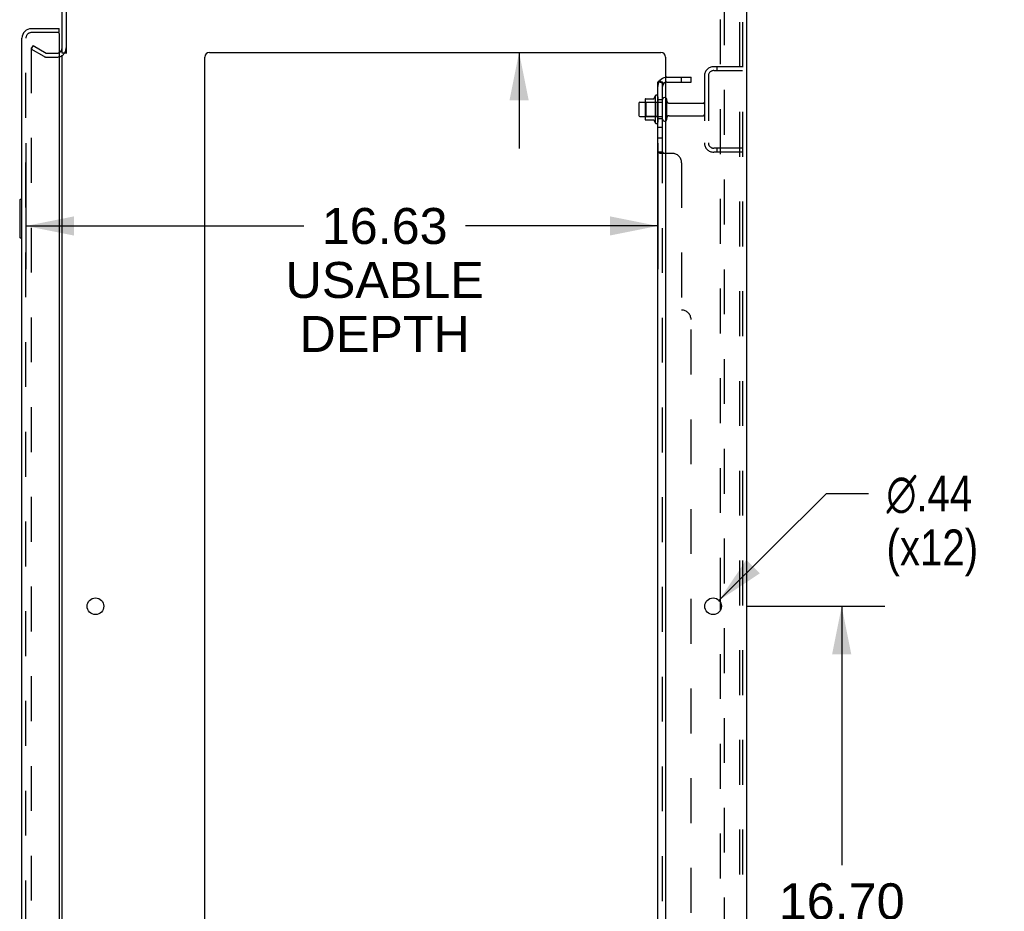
# Model space of a CAD drawing. Header units: inches. Extents: x 0 to 215, y 0 to 139.
# Tile 110 of 115: x 125 to 151, y 69 to 92. Entities that reach past the tile are written whole.
import ezdxf

# ---------------------------------------------------------------- set-up
doc = ezdxf.new("R2010")
doc.units = ezdxf.units.IN
doc.header["$LTSCALE"] = 11.804375
doc.header["$MEASUREMENT"] = 0
doc.linetypes.add('HIDDEN', pattern=[0.2, 0.1, -0.1])
doc.layers.get('0').update_dxf_attribs({"linetype": 'CONTINUOUS'})
for name, color, linetype in [('DEFAULT_2', 8, 'HIDDEN'), ('DIMENSIONS', 7, 'CONTINUOUS'), ('DOOR_ASSEMBLY', 7, 'CONTINUOUS'), ('SUBPANEL', 7, 'CONTINUOUS')]:
    doc.layers.add(name, color=color, linetype=linetype)
doc.styles.get("Standard").update_dxf_attribs({"font": 'arial.ttf'})
doc.styles.add('TEXTSTYLE_1', font='gdt', dxfattribs={"width": 0.8})
doc.dimstyles.new('DIMSTYLE_1', dxfattribs={"dimtxt": 0.946875, "dimasz": 1.2625, "dimexe": 0.09, "dimexo": 0.07, "dimgap": 0.0375, "dimtad": 0, "dimtih": 1, "dimtoh": 1, "dimzin": 4, "dimdsep": 46, "dimtxsty": 'Standard', "dimblk": '_FILLED', "dimblk1": '_FILLED', "dimblk2": '_FILLED', "dimcen": 0.09, "dimadec": 3, "dimazin": 1, "dimtfac": 1, "dimtdec": 3, "dimtofl": 0, "dimtmove": 0, "dimatfit": 3, "dimldrblk": '_FILLED', "dimfxl": 0, "dimtolj": 1, "dimtzin": 4, "dimarcsym": 0})
doc.dimstyles.new('DIMSTYLE_2', dxfattribs={"dimtxt": 0.946875, "dimasz": 1.2625, "dimexe": 0.09, "dimexo": 0.07, "dimgap": 0.09, "dimtad": 0, "dimtih": 1, "dimtoh": 1, "dimzin": 4, "dimdsep": 46, "dimtxsty": 'Standard', "dimblk": '_FILLED', "dimblk1": '_FILLED', "dimblk2": '_FILLED', "dimcen": 0.09, "dimadec": 3, "dimazin": 1, "dimtfac": 1, "dimtdec": 3, "dimtofl": 0, "dimtmove": 0, "dimatfit": 1, "dimldrblk": '_FILLED', "dimfxl": 0, "dimtolj": 1, "dimtzin": 4, "dimarcsym": 0})

# ---------------------------------------------------------------- blocks, each defined once
blk = doc.blocks.new('_FILLED')
at = {"color": 0, "linetype": 'ByBlock'}
blk.add_solid([(0, 0), (-1, 0.2), (-1, -0.2)], dxfattribs=at)
blk = doc.blocks.new('*D2')
at = {"layer": 'DIMENSIONS', "color": 2, "linetype": 'Continuous'}
for p, q in [((125.026, 89.103), (125.026, 85.784)), ((141.651, 89.103), (141.651, 85.784)), ((125.026, 86.92), (132.337, 86.92)), ((141.651, 86.92), (136.593, 86.92))]:
    blk.add_line(p, q, dxfattribs=at)
at = {"layer": 'DIMENSIONS', "color": 2, "linetype": 'Continuous', "xscale": 1.2625, "yscale": 1.2625, "zscale": 1.2625, "rotation": 180}
blk.add_blockref('_FILLED', (125.026, 86.92), dxfattribs=at)
at = {"layer": 'DIMENSIONS', "color": 2, "linetype": 'Continuous', "xscale": 1.2625, "yscale": 1.2625, "zscale": 1.2625}
blk.add_blockref('_FILLED', (141.651, 86.92), dxfattribs=at)
at = {"layer": 'DIMENSIONS', "color": 2, "linetype": 'Continuous', "insert": (134.465, 87.393), "char_height": 0.9469, "width": 5.20957, "attachment_point": 2, "line_spacing_factor": 0.9}
blk.add_mtext('16.63\\PUSABLE\\PDEPTH', dxfattribs=at)
blk = doc.blocks.new('*D11')
at = {"layer": 'DIMENSIONS', "color": 2, "linetype": 'Continuous'}
for p, q in [((138.001, 97.602), (136.896, 97.602)), ((138.001, 94.862), (138.001, 97.602)), ((138.001, 91.487), (138.001, 88.962))]:
    blk.add_line(p, q, dxfattribs=at)
at = {"layer": 'DIMENSIONS', "color": 2, "linetype": 'Continuous', "xscale": 1.2625, "yscale": 1.2625, "zscale": 1.2625}
for p, rotation in [((138.001, 94.862), 270), ((138.001, 91.487), 90)]:
    blk.add_blockref('_FILLED', p, dxfattribs=dict(at, rotation=rotation))
at = {"layer": 'DIMENSIONS', "color": 2, "linetype": 'Continuous', "insert": (136.423, 98.075), "char_height": 0.9469, "width": 2.57311, "attachment_point": 3, "line_spacing_factor": 0.9}
blk.add_mtext('3.38', dxfattribs=at)
blk = doc.blocks.new('*D12')
at = {"layer": 'DIMENSIONS', "color": 2, "linetype": 'Continuous'}
for p, q in [((143.988, 76.912), (147.626, 76.912)), ((146.489, 76.912), (146.489, 70.097)), ((146.489, 60.212), (146.489, 66.783)), ((143.988, 60.212), (147.626, 60.212))]:
    blk.add_line(p, q, dxfattribs=at)
at = {"layer": 'DIMENSIONS', "color": 2, "linetype": 'Continuous', "xscale": 1.2625, "yscale": 1.2625, "zscale": 1.2625}
for p, rotation in [((146.489, 76.912), 90), ((146.489, 60.212), 270)]:
    blk.add_blockref('_FILLED', p, dxfattribs=dict(at, rotation=rotation))
at = {"layer": 'DIMENSIONS', "color": 2, "linetype": 'Continuous', "insert": (146.489, 69.624), "char_height": 0.9469, "width": 3.30878, "attachment_point": 2, "line_spacing_factor": 0.9}
blk.add_mtext('16.70\\Ptyp.', dxfattribs=at)
blk = doc.blocks.new('*D13')
at = {"layer": 'DIMENSIONS', "color": 2, "linetype": 'Continuous'}
for p, q in [((143.26, 77.066), (146.089, 79.881)), ((146.089, 79.881), (147.193, 79.881))]:
    blk.add_line(p, q, dxfattribs=at)
at = {"layer": 'DIMENSIONS', "color": 2, "linetype": 'Continuous', "xscale": 1.2625, "yscale": 1.2625, "zscale": 1.2625, "rotation": 224.8568331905}
blk.add_blockref('_FILLED', (143.26, 77.066), dxfattribs=at)
at = {"layer": 'DIMENSIONS', "color": 2, "linetype": 'Continuous', "insert": (147.667, 80.354), "char_height": 0.94688, "width": 3.09993, "attachment_point": 1, "line_spacing_factor": 0.9, "style": 'TEXTSTYLE_1'}
blk.add_mtext('{\\fgdt;n}\\fArial;.44\\P(x12)', dxfattribs=at)

msp = doc.modelspace()

# ---------------------------------------------------------------- linework, layer by layer
at = {"color": 3, "linetype": 'Continuous'}
for p, q in [((125.98, 91.466), (125.98, 94.615)), ((126.084, 94.615), (126.084, 91.455)), ((143.98, 94.758), (143.98, 8.966)), ((129.855, 91.487), (141.73, 91.487)), ((125.98, 12.31), (125.98, 91.414)), ((129.73, 10.987), (129.73, 91.362)), ((141.855, 91.362), (141.855, 10.987)), ((143.3, 76.814), (143.3, 77.009))]:
    msp.add_line(p, q, dxfattribs=at)
at = {"color": 7, "linetype": 'Continuous'}
for p, q in [((126.084, 91.466), (125.98, 91.466)), ((141.181, 90.174), (141.315, 90.174)), ((141.315, 90.242), (141.315, 89.731)), ((141.325, 90.264), (141.553, 90.264)), ((141.581, 90.343), (141.581, 89.631)), ((141.151, 90.144), (141.151, 89.829)), ((141.181, 89.799), (141.315, 89.799)), ((141.325, 89.709), (141.553, 89.709))]:
    msp.add_line(p, q, dxfattribs=at)
at = {"color": 3, "linetype": 'Continuous'}
for centre in [(126.855, 76.912), (143.105, 76.912)]:
    msp.add_circle(centre, 0.219, dxfattribs=at)
for centre, radius, start, end in [((125.837, 91.608), 0.142, 296.4703, 360), ((129.855, 91.362), 0.125, 90, 180), ((141.73, 91.362), 0.125, 0, 90)]:
    msp.add_arc(centre, radius, start, end, dxfattribs=at)
at = {"color": 7, "linetype": 'Continuous'}
for centre, radius, start, end in [((141.181, 90.144), 0.03, 90, 180), ((141.325, 90.254), 0.01, 90, 174.8062), ((141.456, 90.242), 0.141, 174.7919, 180), ((141.534, 90.274), 0.01, 270, 336.0321), ((142.181, 89.987), 0.698, 149.3369, 156.0321), ((141.612, 90.321), 0.0384, 0, 145.5503), ((141.831, 90.244), 0.055, 64.0906, 180), ((141.181, 89.829), 0.03, 180, 270), ((141.456, 89.731), 0.141, 180, 185.2081), ((141.325, 89.719), 0.01, 185.1938, 270), ((141.534, 89.699), 0.01, 23.9679, 90), ((142.181, 89.987), 0.698, 203.9679, 210.6631), ((141.612, 89.653), 0.0384, 214.4497, 360), ((141.831, 89.729), 0.055, 180, 295.9094)]:
    msp.add_arc(centre, radius, start, end, dxfattribs=at)
at = {"layer": 'DEFAULT_2', "color": 8, "linetype": 'HIDDEN'}
for p, q in [((143.404, 9.049), (143.404, 94.674)), ((143.802, 94.644), (143.802, 9.079)), ((143.876, 94.644), (143.876, 9.079)), ((143.3, 77.009), (143.3, 93.514)), ((125.219, 91.666), (125.167, 91.576)), ((125.167, 91.596), (125.167, 12.127)), ((125.507, 91.38), (125.167, 91.576)), ((125.219, 91.666), (125.559, 91.47)), ((125.575, 91.466), (125.837, 91.466)), ((125.575, 91.362), (125.837, 91.362)), ((143.122, 91.112), (143.876, 91.112)), ((143.122, 91.008), (143.876, 91.008)), ((143.203, 91.112), (143.203, 91.008)), ((142.876, 90.865), (142.876, 89.108)), ((142.98, 90.865), (142.98, 89.108)), ((141.335, 90.17), (141.315, 90.19)), ((141.315, 90.174), (141.776, 90.174)), ((141.335, 90.17), (141.335, 89.803)), ((141.631, 90.17), (141.335, 90.17)), ((141.631, 90.17), (141.651, 90.19)), ((141.631, 90.17), (141.631, 89.803)), ((141.651, 90.321), (141.651, 89.653)), ((141.776, 89.729), (141.776, 90.244)), ((141.886, 89.729), (141.886, 90.244)), ((141.948, 90.152), (142.846, 90.152)), ((141.335, 89.803), (141.315, 89.783)), ((141.315, 89.799), (141.776, 89.799)), ((141.631, 89.803), (141.335, 89.803)), ((141.631, 89.803), (141.651, 89.783)), ((141.948, 89.822), (142.846, 89.822)), ((143.876, 88.966), (143.122, 88.966)), ((143.876, 88.862), (143.122, 88.862)), ((143.203, 88.966), (143.203, 88.862)), ((143.3, 60.309), (143.3, 76.814))]:
    msp.add_line(p, q, dxfattribs=at)
for points in [[(125.184, 91.616), (125.183, 91.616), (125.181, 91.616), (125.179, 91.615), (125.177, 91.614), (125.175, 91.613), (125.174, 91.612), (125.172, 91.61), (125.171, 91.609), (125.17, 91.607), (125.169, 91.605), (125.168, 91.603), (125.167, 91.601), (125.167, 91.598), (125.167, 91.596)], [(125.192, 91.614), (125.19, 91.615), (125.188, 91.616), (125.186, 91.616), (125.185, 91.616), (125.184, 91.616)]]:
    msp.add_lwpolyline(points, dxfattribs=at)
for centre, radius, start, end in [((125.575, 91.499), 0.033, 240, 270), ((125.837, 91.608), 0.246, 270, 360), ((125.837, 91.608), 0.142, 270, 296.4703), ((125.575, 91.499), 0.137, 240, 270), ((143.122, 90.865), 0.246, 90, 180), ((143.122, 90.865), 0.142, 90, 180), ((141.831, 90.244), 0.055, 360, 64.0906), ((141.948, 90.214), 0.0625, 180, 270), ((142.846, 90.122), 0.03, 360, 90), ((141.831, 89.729), 0.055, 295.9094, 0), ((141.948, 89.759), 0.0625, 90, 180), ((142.846, 89.852), 0.03, 270, 0), ((143.122, 89.108), 0.246, 180, 270), ((143.122, 89.108), 0.142, 180, 270)]:
    msp.add_arc(centre, radius, start, end, dxfattribs=at)
at = {"layer": 'DOOR_ASSEMBLY', "color": 3, "linetype": 'Continuous'}
for p, q in [((125.168, 92.112), (125.901, 92.112)), ((125.901, 91.988), (125.901, 11.736)), ((124.922, 11.858), (124.922, 91.865))]:
    msp.add_line(p, q, dxfattribs=at)
at = {"layer": 'DOOR_ASSEMBLY', "color": 8, "linetype": 'HIDDEN'}
for p, q in [((125.881, 92.008), (125.168, 92.008)), ((125.026, 11.858), (125.026, 91.865))]:
    msp.add_line(p, q, dxfattribs=at)
at = {"layer": 'DOOR_ASSEMBLY', "color": 7, "linetype": 'Continuous'}
for p, q in [((125.901, 92.008), (125.881, 92.008)), ((125.901, 92.008), (125.901, 92.112)), ((124.862, 87.597), (124.862, 86.627)), ((124.922, 87.612), (124.877, 87.612)), ((124.908, 87.512), (124.908, 86.712)), ((124.877, 86.612), (124.922, 86.612))]:
    msp.add_line(p, q, dxfattribs=at)
for points in [[(124.907, 87.548), (124.907, 87.542), (124.907, 87.536), (124.908, 87.53), (124.908, 87.524), (124.908, 87.518), (124.908, 87.512)], [(124.908, 86.712), (124.908, 86.705), (124.908, 86.699), (124.908, 86.693), (124.907, 86.687), (124.907, 86.681), (124.907, 86.676)]]:
    msp.add_lwpolyline(points, dxfattribs=at)
at = {"layer": 'DOOR_ASSEMBLY', "color": 3, "linetype": 'Continuous'}
for centre, radius, start, end in [((125.168, 91.865), 0.246, 90, 180), ((125.881, 91.988), 0.02, 0, 90)]:
    msp.add_arc(centre, radius, start, end, dxfattribs=at)
at = {"layer": 'DOOR_ASSEMBLY', "color": 8, "linetype": 'HIDDEN'}
msp.add_arc((125.168, 91.865), 0.142, 90, 180, dxfattribs=at)
at = {"layer": 'DOOR_ASSEMBLY', "color": 7, "linetype": 'Continuous'}
for centre, radius, start, end in [((125.086, 91.722), 0.26, 87.3953, 90), ((124.877, 87.597), 0.015, 90, 180), ((124.907, 87.597), 0.015, 0, 90), ((124.877, 86.627), 0.015, 180, 270), ((124.907, 86.627), 0.015, 270, 360)]:
    msp.add_arc(centre, radius, start, end, dxfattribs=at)
at = {"layer": 'SUBPANEL', "color": 3, "linetype": 'Continuous'}
for p, q in [((141.651, 13.018), (141.651, 90.706)), ((141.855, 88.831), (141.704, 88.831))]:
    msp.add_line(p, q, dxfattribs=at)
at = {"layer": 'SUBPANEL', "color": 7, "linetype": 'Continuous'}
for p, q in [((141.776, 90.706), (141.651, 90.706)), ((141.704, 90.744), (141.751, 90.706)), ((141.776, 88.866), (141.776, 90.706)), ((141.776, 88.866), (141.651, 88.866))]:
    msp.add_line(p, q, dxfattribs=at)
at = {"layer": 'SUBPANEL', "color": 8, "linetype": 'HIDDEN'}
for p, q in [((141.751, 90.706), (141.801, 90.665)), ((141.776, 90.685), (141.775, 90.686)), ((141.779, 90.683), (141.78, 90.683)), ((141.888, 90.831), (142.526, 90.831)), ((141.888, 90.706), (142.526, 90.706)), ((142.276, 90.706), (142.276, 90.831)), ((142.526, 90.706), (142.526, 90.831)), ((141.776, 90.237), (141.651, 90.237)), ((141.776, 89.737), (141.651, 89.737)), ((141.776, 89.509), (141.651, 89.509)), ((141.776, 89.228), (141.651, 89.228)), ((141.651, 88.864), (141.651, 88.866)), ((141.776, 14.858), (141.776, 88.866)), ((141.777, 88.862), (141.776, 88.863)), ((142.026, 88.831), (141.855, 88.831)), ((142.276, 88.581), (142.276, 84.706)), ((142.526, 19.268), (142.526, 84.456))]:
    msp.add_line(p, q, dxfattribs=at)
at = {"layer": 'SUBPANEL', "color": 3, "linetype": 'Continuous'}
for points in [[(141.673, 90.726), (141.67, 90.724), (141.667, 90.723), (141.664, 90.721), (141.661, 90.72), (141.658, 90.718), (141.656, 90.716), (141.654, 90.714), (141.653, 90.712), (141.652, 90.71), (141.651, 90.709), (141.651, 90.707), (141.651, 90.706)], [(141.704, 90.744), (141.702, 90.742), (141.7, 90.74), (141.697, 90.738), (141.694, 90.736), (141.691, 90.734), (141.687, 90.732), (141.684, 90.73), (141.68, 90.729), (141.673, 90.726)], [(141.684, 88.842), (141.677, 88.845), (141.673, 88.846), (141.67, 88.848), (141.667, 88.849), (141.664, 88.851), (141.661, 88.852), (141.658, 88.854), (141.656, 88.856), (141.654, 88.858), (141.653, 88.86), (141.652, 88.861), (141.651, 88.863), (141.651, 88.864), (141.651, 88.866)], [(141.704, 88.831), (141.702, 88.832), (141.7, 88.834), (141.697, 88.835), (141.694, 88.837), (141.691, 88.838), (141.687, 88.84), (141.684, 88.842)]]:
    msp.add_lwpolyline(points, dxfattribs=at)
at = {"layer": 'SUBPANEL', "color": 8, "linetype": 'HIDDEN'}
for points in [[(141.719, 90.706), (141.718, 90.706), (141.718, 90.706), (141.717, 90.706), (141.717, 90.706), (141.716, 90.706), (141.716, 90.706), (141.716, 90.706)], [(141.716, 90.706), (141.716, 90.706), (141.716, 90.706), (141.716, 90.706), (141.716, 90.706), (141.717, 90.706), (141.717, 90.705), (141.718, 90.705), (141.718, 90.705), (141.719, 90.705), (141.72, 90.705), (141.72, 90.705), (141.721, 90.705), (141.722, 90.705), (141.722, 90.705), (141.723, 90.704), (141.724, 90.704), (141.724, 90.704), (141.725, 90.704), (141.726, 90.704), (141.727, 90.704), (141.727, 90.703), (141.728, 90.703), (141.729, 90.703), (141.73, 90.703), (141.731, 90.703), (141.731, 90.703), (141.732, 90.702), (141.733, 90.702), (141.734, 90.702), (141.735, 90.702), (141.735, 90.701), (141.736, 90.701), (141.737, 90.701), (141.738, 90.701), (141.739, 90.7), (141.74, 90.7), (141.741, 90.7), (141.742, 90.7), (141.743, 90.699), (141.744, 90.699), (141.744, 90.699), (141.745, 90.698), (141.746, 90.698), (141.747, 90.698), (141.748, 90.697), (141.749, 90.697), (141.75, 90.696), (141.751, 90.696), (141.752, 90.696), (141.753, 90.695), (141.754, 90.695), (141.755, 90.695), (141.756, 90.694), (141.757, 90.694), (141.758, 90.693), (141.759, 90.693), (141.76, 90.692), (141.761, 90.692), (141.762, 90.692), (141.763, 90.691), (141.764, 90.691), (141.765, 90.69), (141.766, 90.69), (141.767, 90.69), (141.767, 90.689), (141.768, 90.689), (141.769, 90.688), (141.77, 90.688), (141.771, 90.688), (141.771, 90.687), (141.772, 90.687), (141.773, 90.687), (141.773, 90.686), (141.774, 90.686), (141.775, 90.685), (141.775, 90.685), (141.776, 90.685), (141.777, 90.684), (141.777, 90.684), (141.778, 90.684), (141.778, 90.683), (141.779, 90.683), (141.779, 90.683), (141.779, 90.683), (141.779, 90.683)], [(141.776, 90.702), (141.776, 90.704), (141.776, 90.706)], [(141.78, 90.683), (141.779, 90.683), (141.779, 90.683), (141.779, 90.683), (141.779, 90.683), (141.778, 90.683), (141.778, 90.684), (141.778, 90.684), (141.777, 90.684), (141.777, 90.685), (141.776, 90.685)], [(141.664, 88.851), (141.661, 88.852), (141.658, 88.854), (141.656, 88.856), (141.654, 88.858), (141.653, 88.86)], [(141.776, 88.863), (141.776, 88.864), (141.776, 88.866)], [(141.782, 88.856), (141.781, 88.857), (141.779, 88.859), (141.778, 88.86), (141.777, 88.862)], [(141.704, 88.831), (141.702, 88.832), (141.7, 88.834), (141.697, 88.835), (141.694, 88.837)], [(141.801, 88.837), (141.801, 88.839), (141.8, 88.84), (141.799, 88.842), (141.798, 88.843), (141.797, 88.845), (141.795, 88.846), (141.794, 88.848), (141.792, 88.849)], [(141.801, 88.831), (141.801, 88.832), (141.802, 88.834), (141.802, 88.836)]]:
    msp.add_lwpolyline(points, dxfattribs=at)
at = {"layer": 'SUBPANEL', "color": 7, "linetype": 'Continuous'}
for points in [[(141.781, 90.693), (141.779, 90.696), (141.778, 90.698), (141.777, 90.7), (141.776, 90.702)], [(141.79, 90.682), (141.788, 90.684), (141.786, 90.686), (141.784, 90.688), (141.782, 90.691), (141.781, 90.693)], [(141.801, 90.665), (141.801, 90.665), (141.802, 90.666), (141.802, 90.667), (141.801, 90.668), (141.801, 90.669), (141.8, 90.67), (141.799, 90.672), (141.798, 90.673), (141.797, 90.675), (141.795, 90.676), (141.794, 90.678), (141.79, 90.682)], [(141.786, 88.853), (141.784, 88.854), (141.782, 88.856), (141.781, 88.857), (141.779, 88.859), (141.778, 88.86), (141.777, 88.862), (141.776, 88.863), (141.776, 88.864), (141.776, 88.866)], [(141.801, 88.831), (141.801, 88.832), (141.802, 88.834), (141.802, 88.836), (141.801, 88.837), (141.801, 88.839), (141.8, 88.84), (141.799, 88.842), (141.798, 88.843), (141.797, 88.845), (141.795, 88.846), (141.794, 88.848), (141.792, 88.849), (141.79, 88.85), (141.786, 88.853)]]:
    msp.add_lwpolyline(points, dxfattribs=at)
at = {"layer": 'SUBPANEL', "color": 8, "linetype": 'HIDDEN'}
for centre, radius, start, end in [((141.888, 90.594), 0.237, 140.5658, 180), ((141.888, 90.594), 0.237, 90, 98.0054), ((141.888, 90.594), 0.112, 90, 107.1415), ((142.026, 88.581), 0.25, 0, 90), ((142.276, 84.456), 0.25, 0, 90)]:
    msp.add_arc(centre, radius, start, end, dxfattribs=at)
at = {"layer": 'SUBPANEL', "color": 3, "linetype": 'Continuous'}
msp.add_arc((141.888, 90.594), 0.237, 98.0054, 140.5658, dxfattribs=at)
at = {"layer": 'SUBPANEL', "color": 7, "linetype": 'Continuous'}
msp.add_arc((141.888, 90.594), 0.112, 107.1415, 180, dxfattribs=at)

# ---------------------------------------------------------------- dimensions: what is measured, and where the dimension line sits
at = {"layer": 'DIMENSIONS', "color": 2, "linetype": 'Continuous'}
dim = msp.add_linear_dim(base=(138.001141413, 91.486779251), p1=(143.867518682, 94.861779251), p2=(141.729518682, 91.486779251), angle=270, dimstyle='DIMSTYLE_1', dxfattribs=at)
dim.commit()
dim.dimension.update_dxf_attribs({"geometry": '*D11', "text_midpoint": (135.13346867, 97.596774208), "dimtype": 160})
dim = msp.add_linear_dim(base=(141.650518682, 86.920032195), p1=(125.025518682, 89.173029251), p2=(141.650518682, 89.173029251), text='<>\\PUSABLE\\PDEPTH', dimstyle='DIMSTYLE_1', dxfattribs=at)
dim.commit()
dim.dimension.update_dxf_attribs({"geometry": '*D2', "text_midpoint": (134.464800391, 85.499719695), "dimtype": 160})
dim = msp.add_diameter_dim_2p(p1=(143.26, 77.066), p2=(142.949, 76.757), text='%%c<>\\P(x12)', dimstyle='DIMSTYLE_2', override={"dimpost": '<>'}, dxfattribs=at)
dim.commit()
dim.dimension.update_dxf_attribs({"geometry": '*D13', "text_midpoint": (149.217, 79.171), "dimtype": 163})
dim = msp.add_linear_dim(base=(146.489, 60.212), p1=(143.918, 76.912), p2=(143.918, 60.212), angle=270, text='<>\\Ptyp.', dimstyle='DIMSTYLE_1', dxfattribs=at)
dim.commit()
dim.dimension.update_dxf_attribs({"geometry": '*D12', "text_midpoint": (146.489, 68.44), "dimtype": 160})

doc.saveas('drawing.dxf')
